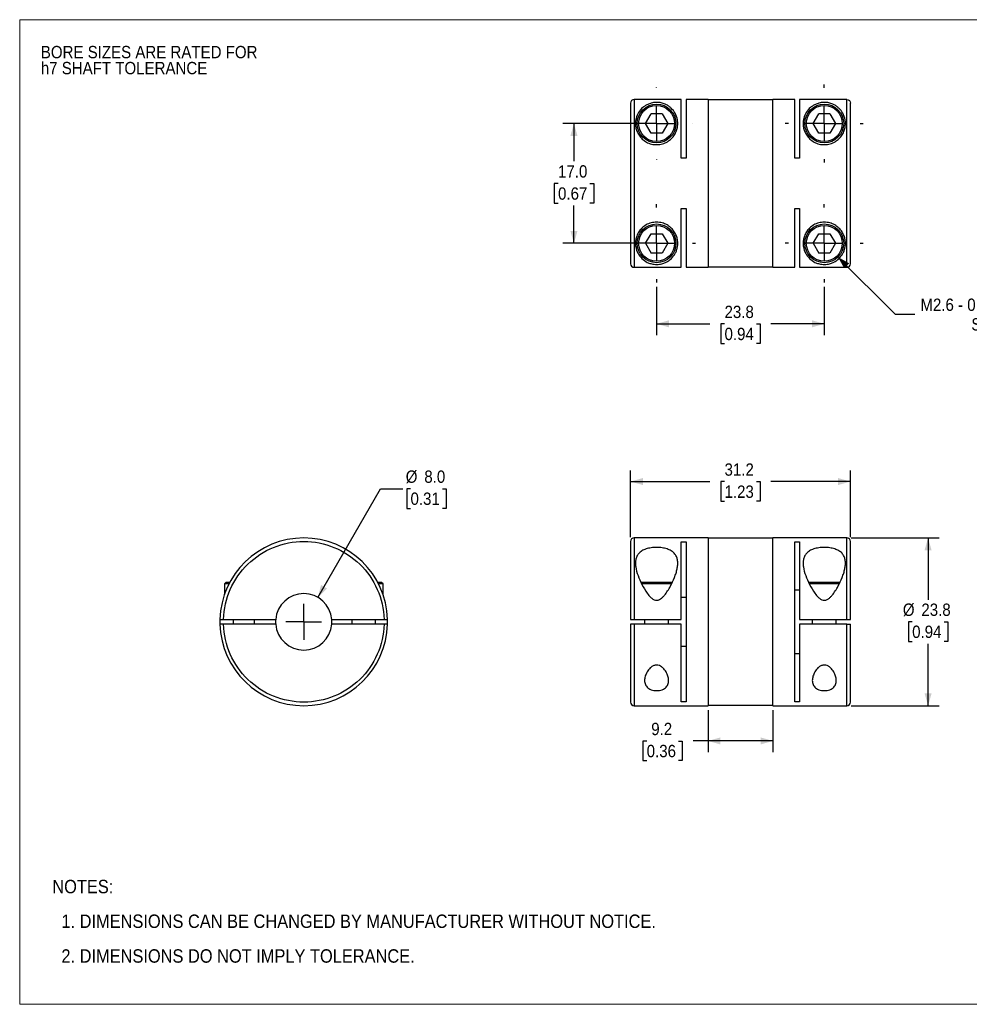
# Model space of a CAD drawing. Header units: millimetres. Extents: x 0 to 216, y 0 to 140.
# Tile 1 of 2: x 0 to 135, y 0 to 140. Entities that reach past the tile are written whole.
import ezdxf

# ---------------------------------------------------------------- set-up
doc = ezdxf.new("R2010")
doc.units = ezdxf.units.MM
doc.header["$LTSCALE"] = 0.5
doc.linetypes.add('SLD-Solid', pattern=[0])
doc.layers.add('SLD-0', color=7, linetype='SLD-Solid', lineweight=25)
doc.layers.add('TEXT', color=140, linetype='SLD-Solid', lineweight=25)
doc.styles.add('SLDTEXTSTYLE0', font='GOTHIC.TTF', dxfattribs={"width": 0.913})
doc.dimstyles.new('SLDDIMSTYLE0', dxfattribs={"dimtxt": 1.75, "dimasz": 1.75, "dimexe": 0, "dimexo": 0.0625, "dimgap": 0.4375, "dimtad": 0, "dimtih": 1, "dimtoh": 1, "dimdec": 1, "dimrnd": 1e-09, "dimzin": 4, "dimdsep": 46, "dimtxsty": 'SLDTEXTSTYLE0', "dimsah": 1, "dimcen": 0, "dimadec": 0, "dimazin": 1, "dimtfac": 1, "dimtdec": 1, "dimtofl": 0, "dimtmove": 0, "dimatfit": 3, "dimfxl": 0, "dimfrac": 2, "dimtolj": 1, "dimtzin": 12, "dimarcsym": 0})
doc.dimstyles.new('SLDDIMSTYLE1', dxfattribs={"dimtxt": 1.75, "dimasz": 1.75, "dimexe": 0, "dimexo": 0.0625, "dimgap": 0.4375, "dimtad": 0, "dimtih": 1, "dimtoh": 1, "dimdec": 1, "dimrnd": 1e-09, "dimzin": 12, "dimdsep": 46, "dimtxsty": 'SLDTEXTSTYLE0', "dimsah": 1, "dimcen": 0.09, "dimadec": 0, "dimazin": 3, "dimtfac": 1, "dimtdec": 1, "dimtofl": 0, "dimtmove": 0, "dimatfit": 3, "dimfxl": 0, "dimfrac": 2, "dimtolj": 1, "dimtzin": 12, "dimarcsym": 0})
doc.dimstyles.new('SLDDIMSTYLE2', dxfattribs={"dimtxt": 1.75, "dimasz": 1.75, "dimexe": 0, "dimexo": 0.0625, "dimgap": 0.4375, "dimtad": 0, "dimtih": 1, "dimtoh": 1, "dimdec": 1, "dimrnd": 1e-09, "dimzin": 4, "dimdsep": 46, "dimtxsty": 'SLDTEXTSTYLE0', "dimsah": 1, "dimcen": 0.09, "dimadec": 0, "dimazin": 1, "dimtfac": 1, "dimtdec": 1, "dimtofl": 0, "dimtmove": 0, "dimatfit": 3, "dimfxl": 0, "dimfrac": 2, "dimtolj": 1, "dimtzin": 12, "dimarcsym": 0})
doc.dimstyles.new('SLDDIMSTYLE3', dxfattribs={"dimtxt": 1.75, "dimasz": 1.75, "dimexe": 0, "dimexo": 0.0625, "dimgap": 0.4375, "dimtad": 0, "dimtih": 1, "dimtoh": 1, "dimdec": 1, "dimrnd": 1e-09, "dimzin": 12, "dimdsep": 46, "dimtxsty": 'SLDTEXTSTYLE0', "dimsah": 1, "dimcen": 0, "dimadec": 0, "dimazin": 3, "dimtfac": 1, "dimtdec": 1, "dimtofl": 0, "dimtmove": 0, "dimatfit": 3, "dimfxl": 0, "dimfrac": 2, "dimtolj": 1, "dimtzin": 12, "dimarcsym": 0})

# ---------------------------------------------------------------- blocks, each defined once
blk = doc.blocks.new('Block2')
at = {"color": 7, "linetype": 'SLD-Solid', "lineweight": 18}
for p, q in [((0, 139.7), (215.9, 139.7)), ((0, 139.7), (0, 0)), ((215.9, 139.7), (215.9, 0)), ((0, 0), (215.9, 0))]:
    blk.add_line(p, q, dxfattribs=at)
blk = doc.blocks.new('SW_NOTE_0_2')
at = {"layer": 'SLD-0', "color": 0, "char_height": 1.75, "attachment_point": 1, "style": 'SLDTEXTSTYLE0'}
for s, insert in [('BORE SIZES ARE RATED FOR ', (0, 2.24)), ('h7 SHAFT TOLERANCE', (0, -0.03))]:
    blk.add_mtext(s, dxfattribs=dict(at, insert=insert))
blk = doc.blocks.new('SW_NOTE_0_3')
at = {"layer": 'TEXT', "color": 0, "char_height": 1.905, "attachment_point": 1, "style": 'SLDTEXTSTYLE0'}
for s, insert in [('NOTES:', (0, 2.43)), ('  1. DIMENSIONS CAN BE CHANGED BY MANUFACTURER WITHOUT NOTICE.', (0, -2.49)), ('  2. DIMENSIONS DO NOT IMPLY TOLERANCE.', (0, -7.42))]:
    blk.add_mtext(s, dxfattribs=dict(at, insert=insert))
blk = doc.blocks.new('_D')
at = {"layer": 'SLD-0'}
for p, q in [((42.32, 57.73), (51.23, 73.15)), ((51.23, 73.15), (54.4, 73.15)), ((55.47, 73.15), (54.93, 73.15)), ((54.93, 73.15), (54.93, 70.37)), ((59.99, 73.15), (60.53, 73.15)), ((60.53, 73.15), (60.53, 70.37)), ((54.93, 70.37), (55.47, 70.37)), ((60.53, 70.37), (59.99, 70.37))]:
    blk.add_line(p, q, dxfattribs=at)
blk.add_solid([(42.32, 57.73), (43.63, 59), (42.77, 59.5)], dxfattribs=at)
at = {"layer": 'SLD-0', "char_height": 1.75, "attachment_point": 1, "style": 'SLDTEXTSTYLE0'}
for s, insert in [('%%c', (54.79, 75.74)), ('8.0', (57.43, 75.74)), ('0.31', (55.47, 72.61))]:
    blk.add_mtext(s, dxfattribs=dict(at, insert=insert))
blk = doc.blocks.new('SW_CENTERMARKSYMBOL_0')
at = {"layer": 'SLD-0', "color": 0}
for q in [(0, 2.54), (-2.54, 0), (0, -2.54), (2.54, 0)]:
    blk.add_line((0, 0), q, dxfattribs=at)
blk = doc.blocks.new('_D_1')
at = {"layer": 'SLD-0'}
for p, q in [((86.7, 66.3), (86.7, 75.76)), ((117.9, 66.3), (117.9, 75.76)), ((86.7, 74.17), (97.97, 74.17)), ((100.04, 74.16), (99.5, 74.16)), ((99.5, 74.16), (99.5, 71.38)), ((104.56, 74.16), (105.1, 74.16)), ((105.1, 74.16), (105.1, 71.38)), ((117.9, 74.17), (106.63, 74.17)), ((99.5, 71.38), (100.04, 71.38)), ((105.1, 71.38), (104.56, 71.38))]:
    blk.add_line(p, q, dxfattribs=at)
for points in [[(86.7, 74.17), (88.45, 73.67), (88.45, 74.67)], [(117.9, 74.17), (116.15, 74.67), (116.15, 73.67)]]:
    blk.add_solid(points, dxfattribs=at)
at = {"layer": 'SLD-0', "char_height": 1.75, "attachment_point": 1, "style": 'SLDTEXTSTYLE0'}
for s, insert in [('31.2', (100.04, 76.75)), ('1.23', (100.04, 73.61))]:
    blk.add_mtext(s, dxfattribs=dict(at, insert=insert))
blk = doc.blocks.new('_D_2')
at = {"layer": 'SLD-0'}
for p, q in [((118.03, 66.17), (130.52, 66.17)), ((128.93, 66.17), (128.93, 57.4)), ((126.67, 54.27), (126.13, 54.27)), ((126.13, 54.27), (126.13, 51.49)), ((131.19, 54.27), (131.72, 54.27)), ((131.72, 54.27), (131.72, 51.49)), ((126.13, 51.49), (126.67, 51.49)), ((128.93, 42.37), (128.93, 51.13)), ((131.72, 51.49), (131.19, 51.49)), ((118.03, 42.37), (130.52, 42.37))]:
    blk.add_line(p, q, dxfattribs=at)
for points in [[(128.93, 66.17), (128.43, 64.42), (129.43, 64.42)], [(128.93, 42.37), (129.43, 44.12), (128.43, 44.12)]]:
    blk.add_solid(points, dxfattribs=at)
at = {"layer": 'SLD-0', "char_height": 1.75, "attachment_point": 1, "style": 'SLDTEXTSTYLE0'}
for s, insert in [('%%c', (125.35, 56.86)), ('23.8', (127.98, 56.86)), ('0.94', (126.67, 53.73))]:
    blk.add_mtext(s, dxfattribs=dict(at, insert=insert))
blk = doc.blocks.new('_D_3')
at = {"layer": 'SLD-0'}
for p, q in [((97.7, 41.73), (97.7, 35.78)), ((106.9, 41.73), (106.9, 35.78)), ((88.99, 37.35), (88.46, 37.35)), ((88.46, 37.35), (88.46, 34.58)), ((93.51, 37.35), (94.05, 37.35)), ((94.05, 37.35), (94.05, 34.58)), ((97.7, 37.37), (95.58, 37.37)), ((106.9, 37.37), (97.7, 37.37)), ((88.46, 34.58), (88.99, 34.58)), ((94.05, 34.58), (93.51, 34.58))]:
    blk.add_line(p, q, dxfattribs=at)
for points in [[(97.7, 37.37), (99.45, 36.87), (99.45, 37.87)], [(106.9, 37.37), (105.15, 37.87), (105.15, 36.87)]]:
    blk.add_solid(points, dxfattribs=at)
at = {"layer": 'SLD-0', "char_height": 1.75, "attachment_point": 1, "style": 'SLDTEXTSTYLE0'}
for s, insert in [('9.2', (89.64, 39.94)), ('0.36', (88.99, 36.81))]:
    blk.add_mtext(s, dxfattribs=dict(at, insert=insert))
blk = doc.blocks.new('_D_5')
at = {"layer": 'SLD-0'}
for p, q in [((90.4, 101.79), (90.4, 94.96)), ((114.2, 101.79), (114.2, 94.96)), ((90.4, 96.55), (97.97, 96.55)), ((100.04, 96.53), (99.5, 96.53)), ((99.5, 96.53), (99.5, 93.75)), ((104.56, 96.53), (105.1, 96.53)), ((105.1, 96.53), (105.1, 93.75)), ((114.2, 96.55), (106.63, 96.55)), ((99.5, 93.75), (100.04, 93.75)), ((105.1, 93.75), (104.56, 93.75))]:
    blk.add_line(p, q, dxfattribs=at)
for points in [[(90.4, 96.55), (92.15, 96.05), (92.15, 97.05)], [(114.2, 96.55), (112.45, 97.05), (112.45, 96.05)]]:
    blk.add_solid(points, dxfattribs=at)
at = {"layer": 'SLD-0', "char_height": 1.75, "attachment_point": 1, "style": 'SLDTEXTSTYLE0'}
for s, insert in [('23.8', (100.04, 99.12)), ('0.94', (100.04, 95.99))]:
    blk.add_mtext(s, dxfattribs=dict(at, insert=insert))
blk = doc.blocks.new('_D_6')
at = {"layer": 'SLD-0'}
for p, q in [((89.76, 124.97), (77.08, 124.97)), ((78.67, 124.97), (78.67, 119.62)), ((76.41, 116.46), (75.88, 116.46)), ((75.88, 116.46), (75.88, 113.68)), ((80.93, 116.46), (81.47, 116.46)), ((81.47, 116.46), (81.47, 113.68)), ((75.88, 113.68), (76.41, 113.68)), ((78.67, 107.97), (78.67, 113.32)), ((81.47, 113.68), (80.93, 113.68)), ((89.76, 107.97), (77.08, 107.97))]:
    blk.add_line(p, q, dxfattribs=at)
for points in [[(78.67, 124.97), (78.17, 123.22), (79.17, 123.22)], [(78.67, 107.97), (79.17, 109.72), (78.17, 109.72)]]:
    blk.add_solid(points, dxfattribs=at)
at = {"layer": 'SLD-0', "char_height": 1.75, "attachment_point": 1, "style": 'SLDTEXTSTYLE0'}
for s, insert in [('17.0', (76.41, 119.05)), ('0.67', (76.41, 115.91))]:
    blk.add_mtext(s, dxfattribs=dict(at, insert=insert))
blk = doc.blocks.new('_D_7')
at = {"layer": 'SLD-0'}
for p, q in [((116.14, 106.02), (124.27, 97.9)), ((124.27, 97.9), (127.05, 97.9))]:
    blk.add_line(p, q, dxfattribs=at)
blk.add_solid([(116.14, 106.02), (117.03, 104.43), (117.74, 105.14)], dxfattribs=at)
at = {"layer": 'SLD-0', "char_height": 1.75, "attachment_point": 1, "style": 'SLDTEXTSTYLE0'}
for s, insert in [('M2.6 - 0.45 X 8MM', (127.84, 100.13)), ('SHCS', (135.07, 97.35))]:
    blk.add_mtext(s, dxfattribs=dict(at, insert=insert))
blk = doc.blocks.new('SW_CENTERMARKSYMBOL_2')
at = {"layer": 'SLD-0', "color": 0}
for p, q in [((0, 5.08), (0, 5.09)), ((0, 0), (0, 2.54)), ((-5.08, 0), (-5.09, 0)), ((0, 0), (-2.54, 0)), ((0, 0), (0, -2.54)), ((0, 0), (2.54, 0)), ((5.08, 0), (5.09, 0)), ((0, -5.08), (0, -5.09))]:
    blk.add_line(p, q, dxfattribs=at)
blk = doc.blocks.new('SW_CENTERMARKSYMBOL_3')
at = {"layer": 'SLD-0', "color": 0}
for p, q in [((0, 5.08), (0, 5.54)), ((0, 0), (0, 2.54)), ((-5.08, 0), (-5.54, 0)), ((0, 0), (-2.54, 0)), ((0, 0), (0, -2.54)), ((0, 0), (2.54, 0)), ((5.08, 0), (5.54, 0)), ((0, -5.08), (0, -5.54))]:
    blk.add_line(p, q, dxfattribs=at)
blk = doc.blocks.new('SW_CENTERMARKSYMBOL_4')
at = {"layer": 'SLD-0', "color": 0}
for p, q in [((0, 5.08), (0, 5.54)), ((0, 0), (0, 2.54)), ((-5.08, 0), (-5.54, 0)), ((0, 0), (-2.54, 0)), ((0, 0), (0, -2.54)), ((0, 0), (2.54, 0)), ((5.08, 0), (5.54, 0)), ((0, -5.08), (0, -5.54))]:
    blk.add_line(p, q, dxfattribs=at)
blk = doc.blocks.new('SW_CENTERMARKSYMBOL_5')
at = {"layer": 'SLD-0', "color": 0}
for p, q in [((0, 5.08), (0, 5.54)), ((0, 0), (0, 2.54)), ((-5.08, 0), (-5.54, 0)), ((0, 0), (-2.54, 0)), ((0, 0), (0, -2.54)), ((0, 0), (2.54, 0)), ((5.08, 0), (5.54, 0)), ((0, -5.08), (0, -5.54))]:
    blk.add_line(p, q, dxfattribs=at)

msp = doc.modelspace()

# ---------------------------------------------------------------- linework, layer by layer
for p, q in [((87.2, 128.36), (87.2, 104.57)), ((93.9, 128.36), (87.2, 128.36)), ((93.9, 120.03), (93.9, 128.36)), ((97.7, 128.37), (94.6, 128.37)), ((94.6, 128.37), (94.6, 120.03)), ((97.7, 128.37), (97.7, 104.57)), ((106.9, 128.32), (97.7, 128.32)), ((110, 128.37), (106.9, 128.37)), ((106.9, 104.57), (106.9, 128.37)), ((110, 120.03), (110, 128.37)), ((117.4, 128.36), (110.7, 128.36)), ((110.7, 128.36), (110.7, 120.03)), ((117.4, 104.57), (117.4, 128.36)), ((88.81, 124.97), (89.61, 126.34)), ((91.19, 126.34), (89.61, 126.34)), ((91.19, 126.34), (91.99, 124.97)), ((112.61, 124.97), (113.41, 126.34)), ((114.99, 126.34), (113.41, 126.34)), ((114.99, 126.34), (115.79, 124.97)), ((89.61, 123.59), (88.81, 124.97)), ((91.99, 124.97), (91.19, 123.59)), ((113.41, 123.59), (112.61, 124.97)), ((115.79, 124.97), (114.99, 123.59)), ((91.19, 123.59), (89.61, 123.59)), ((114.99, 123.59), (113.41, 123.59)), ((94.6, 120.03), (93.9, 120.03)), ((110.7, 120.03), (110, 120.03)), ((93.9, 112.91), (94.6, 112.91)), ((93.9, 104.57), (93.9, 112.91)), ((94.6, 112.91), (94.6, 104.57)), ((110, 112.91), (110.7, 112.91)), ((110, 104.57), (110, 112.91)), ((110.7, 112.91), (110.7, 104.57)), ((88.81, 107.97), (89.61, 109.34)), ((89.61, 109.34), (91.19, 109.34)), ((91.19, 109.34), (91.99, 107.97)), ((112.61, 107.97), (113.41, 109.34)), ((113.41, 109.34), (114.99, 109.34)), ((114.99, 109.34), (115.79, 107.97)), ((88.81, 107.97), (89.61, 106.59)), ((91.99, 107.97), (91.19, 106.59)), ((112.61, 107.97), (113.41, 106.59)), ((115.79, 107.97), (114.99, 106.59)), ((91.19, 106.59), (89.61, 106.59)), ((114.99, 106.59), (113.41, 106.59)), ((87.2, 104.57), (93.9, 104.57)), ((94.6, 104.57), (97.7, 104.57)), ((97.7, 104.62), (106.9, 104.62)), ((106.9, 104.57), (110, 104.57)), ((110.7, 104.57), (117.4, 104.57)), ((97.7, 66.17), (87.2, 66.17)), ((87.2, 66.17), (87.2, 54.62)), ((97.7, 66.17), (97.7, 42.37)), ((106.9, 66.12), (97.7, 66.12)), ((117.4, 66.17), (106.9, 66.17)), ((106.9, 42.37), (106.9, 66.17)), ((117.4, 54.62), (117.4, 66.17)), ((93.9, 65.62), (94.6, 65.62)), ((93.9, 54.62), (93.9, 65.62)), ((94.6, 65.62), (94.6, 42.91)), ((110, 65.62), (110.7, 65.62)), ((110, 42.91), (110, 65.62)), ((110.7, 65.62), (110.7, 54.62)), ((29.27, 59.87), (29.07, 59.67)), ((29.07, 59.67), (29.07, 58.15)), ((29.72, 59.67), (29.07, 59.67)), ((29.82, 59.87), (29.27, 59.87)), ((51.37, 59.87), (50.82, 59.87)), ((51.57, 59.67), (50.93, 59.67)), ((51.57, 59.67), (51.37, 59.87)), ((51.57, 58.15), (51.57, 59.67)), ((92.64, 59.87), (88.16, 59.87)), ((92.55, 59.67), (88.26, 59.67)), ((110, 58.82), (110.7, 58.82)), ((116.44, 59.87), (111.96, 59.87)), ((116.35, 59.67), (112.06, 59.67)), ((93.9, 57.75), (94.6, 57.75)), ((28.93, 54.62), (36.34, 54.62)), ((30.32, 54.62), (30.32, 53.92)), ((33.32, 53.92), (33.32, 54.62)), ((44.31, 54.62), (51.72, 54.62)), ((47.12, 54.62), (47.12, 53.92)), ((50.52, 53.92), (50.52, 54.62)), ((87.2, 54.62), (93.9, 54.62)), ((88.7, 54.62), (88.7, 53.92)), ((92.1, 53.92), (92.1, 54.62)), ((110.7, 54.62), (117.4, 54.62)), ((112.5, 54.62), (112.5, 53.92)), ((115.9, 53.92), (115.9, 54.62)), ((36.34, 53.92), (28.93, 53.92)), ((51.72, 53.92), (44.31, 53.92)), ((93.9, 53.92), (87.2, 53.92)), ((87.2, 53.92), (87.2, 42.37)), ((93.9, 42.91), (93.9, 53.92)), ((110.7, 53.92), (110.7, 42.91)), ((117.4, 53.92), (110.7, 53.92)), ((117.4, 42.37), (117.4, 53.92)), ((94.6, 50.78), (93.9, 50.78)), ((110.7, 49.72), (110, 49.72)), ((87.2, 42.37), (97.7, 42.37)), ((94.6, 42.91), (93.9, 42.91)), ((97.7, 42.42), (106.9, 42.42)), ((106.9, 42.37), (117.4, 42.37)), ((110.7, 42.91), (110, 42.91))]:
    msp.add_line(p, q)
for centre, radius in [((90.4, 124.97), 2.75), ((90.4, 124.97), 2.55), ((114.2, 124.97), 2.75), ((114.2, 124.97), 2.55), ((90.4, 107.97), 2.75), ((90.4, 107.97), 2.55), ((114.2, 107.97), 2.75), ((114.2, 107.97), 2.55)]:
    msp.add_circle(centre, radius)
for centre, radius, start, end in [((40.32, 54.27), 11.9, 1.6854, 178.3146), ((87.2, 65.67), 0.5, 90, 180), ((117.4, 65.67), 0.5, 0, 90), ((40.32, 54.27), 4, 5.0198, 174.9802), ((40.32, 54.27), 11.9, 178.3146, 181.6854), ((40.32, 54.27), 4, 174.9802, 185.0198), ((40.32, 54.27), 4, 354.9802, 5.0198), ((40.32, 54.27), 11.9, 358.3146, 1.6854), ((40.32, 54.27), 11.9, 181.6854, 358.3146), ((40.32, 54.27), 4, 185.0198, 354.9802), ((87.2, 42.87), 0.5, 180, 270), ((117.4, 42.87), 0.5, 270, 0)]:
    msp.add_arc(centre, radius, start, end)
for points, knots in [([(87.2, 128.36), (87.07, 128.36), (86.94, 128.31), (86.75, 128.12), (86.7, 128), (86.7, 127.86)], [0, 0, 0, 0, 0.5, 0.5, 1, 1, 1, 1]), ([(86.7, 127.86), (86.7, 127.77), (86.7, 126.53), (86.7, 122.28), (86.7, 119.43), (86.7, 113.51), (86.7, 110.66), (86.7, 106.41), (86.7, 105.16), (86.7, 105.07)], [0, 0, 0, 0, 0.25, 0.25, 0.5, 0.5, 0.75, 0.75, 1, 1, 1, 1]), ([(87.85, 126.55), (88.02, 126.82), (88.21, 127.04), (88.56, 127.34), (88.68, 127.43), (88.95, 127.6), (89.09, 127.67), (89.33, 127.77), (89.42, 127.8), (89.6, 127.86), (89.69, 127.89), (89.9, 127.93), (90.02, 127.95), (90.27, 127.97), (90.41, 127.97), (90.66, 127.96), (90.79, 127.95), (91.01, 127.91), (91.11, 127.88), (91.39, 127.81), (91.56, 127.74), (91.86, 127.6), (91.99, 127.51), (92.25, 127.34), (92.36, 127.24), (92.69, 126.93), (92.88, 126.69), (93.18, 126.14), (93.29, 125.83), (93.38, 125.33), (93.4, 125.15), (93.4, 124.78), (93.38, 124.6), (93.31, 124.21), (93.25, 124.01), (93.09, 123.62), (92.98, 123.43), (92.72, 123.05), (92.56, 122.88), (92.2, 122.56), (91.99, 122.41), (91.54, 122.18), (91.29, 122.09), (90.78, 121.98), (90.52, 121.96), (90.13, 121.98), (90, 121.99), (89.74, 122.04), (89.61, 122.07), (89.24, 122.19), (89.01, 122.3), (88.59, 122.57), (88.4, 122.72), (88.07, 123.07), (87.93, 123.25), (87.7, 123.63), (87.62, 123.83), (87.49, 124.22), (87.44, 124.42), (87.4, 124.8), (87.39, 124.98), (87.42, 125.34), (87.44, 125.51), (87.56, 126), (87.69, 126.29), (87.85, 126.55)], [0, 0, 0, 0, 0.0625, 0.0625, 0.09375, 0.09375, 0.125, 0.125, 0.140625, 0.140625, 0.15625, 0.15625, 0.171875, 0.171875, 0.1875, 0.1875, 0.203125, 0.203125, 0.21875, 0.21875, 0.25, 0.25, 0.28125, 0.28125, 0.3125, 0.3125, 0.375, 0.375, 0.4375, 0.4375, 0.46875, 0.46875, 0.5, 0.5, 0.53125, 0.53125, 0.5625, 0.5625, 0.59375, 0.59375, 0.625, 0.625, 0.65625, 0.65625, 0.6875, 0.6875, 0.703125, 0.703125, 0.71875, 0.71875, 0.75, 0.75, 0.78125, 0.78125, 0.8125, 0.8125, 0.84375, 0.84375, 0.875, 0.875, 0.90625, 0.90625, 0.9375, 0.9375, 1, 1, 1, 1]), ([(111.65, 126.55), (111.82, 126.82), (112.01, 127.04), (112.36, 127.34), (112.48, 127.43), (112.75, 127.6), (112.89, 127.67), (113.13, 127.77), (113.22, 127.8), (113.4, 127.86), (113.49, 127.89), (113.7, 127.93), (113.82, 127.95), (114.07, 127.97), (114.21, 127.97), (114.46, 127.96), (114.59, 127.95), (114.81, 127.91), (114.91, 127.88), (115.19, 127.81), (115.36, 127.74), (115.66, 127.6), (115.79, 127.51), (116.05, 127.34), (116.16, 127.24), (116.49, 126.93), (116.68, 126.69), (116.98, 126.14), (117.09, 125.83), (117.18, 125.33), (117.2, 125.15), (117.2, 124.78), (117.18, 124.6), (117.11, 124.21), (117.05, 124.01), (116.89, 123.62), (116.78, 123.43), (116.52, 123.05), (116.36, 122.88), (116, 122.56), (115.79, 122.41), (115.34, 122.18), (115.09, 122.09), (114.58, 121.98), (114.32, 121.96), (113.93, 121.98), (113.8, 121.99), (113.54, 122.04), (113.41, 122.07), (113.04, 122.19), (112.81, 122.3), (112.39, 122.57), (112.2, 122.72), (111.87, 123.07), (111.73, 123.25), (111.5, 123.63), (111.42, 123.83), (111.29, 124.22), (111.24, 124.42), (111.2, 124.8), (111.19, 124.98), (111.22, 125.34), (111.24, 125.51), (111.36, 126), (111.49, 126.29), (111.65, 126.55)], [0, 0, 0, 0, 0.0625, 0.0625, 0.09375, 0.09375, 0.125, 0.125, 0.140625, 0.140625, 0.15625, 0.15625, 0.171875, 0.171875, 0.1875, 0.1875, 0.203125, 0.203125, 0.21875, 0.21875, 0.25, 0.25, 0.28125, 0.28125, 0.3125, 0.3125, 0.375, 0.375, 0.4375, 0.4375, 0.46875, 0.46875, 0.5, 0.5, 0.53125, 0.53125, 0.5625, 0.5625, 0.59375, 0.59375, 0.625, 0.625, 0.65625, 0.65625, 0.6875, 0.6875, 0.703125, 0.703125, 0.71875, 0.71875, 0.75, 0.75, 0.78125, 0.78125, 0.8125, 0.8125, 0.84375, 0.84375, 0.875, 0.875, 0.90625, 0.90625, 0.9375, 0.9375, 1, 1, 1, 1]), ([(117.4, 128.36), (117.53, 128.36), (117.66, 128.31), (117.85, 128.12), (117.9, 128), (117.9, 127.86)], [0, 0, 0, 0, 0.5, 0.5, 1, 1, 1, 1]), ([(117.9, 105.07), (117.9, 105.16), (117.9, 106.41), (117.9, 110.66), (117.9, 113.51), (117.9, 119.43), (117.9, 122.28), (117.9, 126.53), (117.9, 127.77), (117.9, 127.86)], [0, 0, 0, 0, 0.25, 0.25, 0.5, 0.5, 0.75, 0.75, 1, 1, 1, 1]), ([(90.59, 110.96), (90.86, 110.95), (91.12, 110.89), (91.6, 110.73), (91.83, 110.62), (92.25, 110.34), (92.43, 110.19), (92.76, 109.84), (92.89, 109.65), (93.11, 109.27), (93.2, 109.07), (93.32, 108.68), (93.36, 108.49), (93.4, 108.11), (93.4, 107.93), (93.38, 107.57), (93.35, 107.4), (93.27, 107.08), (93.22, 106.92), (93.09, 106.63), (93.02, 106.49), (92.77, 106.1), (92.57, 105.88), (92.23, 105.58), (92.1, 105.49), (91.83, 105.33), (91.69, 105.25), (91.45, 105.16), (91.36, 105.13), (91.18, 105.07), (91.08, 105.05), (90.87, 105), (90.75, 104.99), (90.5, 104.97), (90.36, 104.97), (90.1, 104.98), (89.98, 105), (89.76, 105.03), (89.66, 105.06), (89.38, 105.14), (89.22, 105.2), (88.78, 105.42), (88.53, 105.61), (88.09, 106.03), (87.91, 106.27), (87.61, 106.82), (87.5, 107.13), (87.41, 107.64), (87.4, 107.81), (87.4, 108.18), (87.42, 108.37), (87.5, 108.76), (87.56, 108.96), (87.73, 109.35), (87.84, 109.54), (88.1, 109.91), (88.27, 110.09), (88.54, 110.33), (88.64, 110.4), (88.85, 110.54), (88.96, 110.61), (89.19, 110.72), (89.31, 110.77), (89.55, 110.85), (89.68, 110.88), (90.07, 110.96), (90.33, 110.98), (90.59, 110.96)], [0, 0, 0, 0, 0.03125, 0.03125, 0.0625, 0.0625, 0.09375, 0.09375, 0.125, 0.125, 0.15625, 0.15625, 0.1875, 0.1875, 0.21875, 0.21875, 0.25, 0.25, 0.28125, 0.28125, 0.3125, 0.3125, 0.375, 0.375, 0.40625, 0.40625, 0.4375, 0.4375, 0.453125, 0.453125, 0.46875, 0.46875, 0.484375, 0.484375, 0.5, 0.5, 0.515625, 0.515625, 0.53125, 0.53125, 0.5625, 0.5625, 0.625, 0.625, 0.6875, 0.6875, 0.75, 0.75, 0.78125, 0.78125, 0.8125, 0.8125, 0.84375, 0.84375, 0.875, 0.875, 0.90625, 0.90625, 0.921875, 0.921875, 0.9375, 0.9375, 0.953125, 0.953125, 0.96875, 0.96875, 1, 1, 1, 1]), ([(114.39, 110.96), (114.66, 110.95), (114.92, 110.89), (115.4, 110.73), (115.63, 110.62), (116.05, 110.34), (116.23, 110.19), (116.56, 109.84), (116.69, 109.65), (116.91, 109.27), (117, 109.07), (117.12, 108.68), (117.16, 108.49), (117.2, 108.11), (117.2, 107.93), (117.18, 107.57), (117.15, 107.4), (117.07, 107.08), (117.02, 106.92), (116.89, 106.63), (116.82, 106.49), (116.57, 106.1), (116.37, 105.88), (116.03, 105.58), (115.9, 105.49), (115.63, 105.33), (115.49, 105.25), (115.25, 105.16), (115.16, 105.13), (114.98, 105.07), (114.88, 105.05), (114.67, 105), (114.55, 104.99), (114.3, 104.97), (114.16, 104.97), (113.9, 104.98), (113.78, 105), (113.56, 105.03), (113.46, 105.06), (113.18, 105.14), (113.02, 105.2), (112.58, 105.42), (112.33, 105.61), (111.89, 106.03), (111.71, 106.27), (111.41, 106.82), (111.3, 107.13), (111.21, 107.64), (111.2, 107.81), (111.2, 108.18), (111.22, 108.37), (111.3, 108.76), (111.36, 108.96), (111.53, 109.35), (111.64, 109.54), (111.9, 109.91), (112.07, 110.09), (112.34, 110.33), (112.44, 110.4), (112.65, 110.54), (112.76, 110.61), (112.99, 110.72), (113.11, 110.77), (113.35, 110.85), (113.48, 110.88), (113.87, 110.96), (114.13, 110.98), (114.39, 110.96)], [0, 0, 0, 0, 0.03125, 0.03125, 0.0625, 0.0625, 0.09375, 0.09375, 0.125, 0.125, 0.15625, 0.15625, 0.1875, 0.1875, 0.21875, 0.21875, 0.25, 0.25, 0.28125, 0.28125, 0.3125, 0.3125, 0.375, 0.375, 0.40625, 0.40625, 0.4375, 0.4375, 0.453125, 0.453125, 0.46875, 0.46875, 0.484375, 0.484375, 0.5, 0.5, 0.515625, 0.515625, 0.53125, 0.53125, 0.5625, 0.5625, 0.625, 0.625, 0.6875, 0.6875, 0.75, 0.75, 0.78125, 0.78125, 0.8125, 0.8125, 0.84375, 0.84375, 0.875, 0.875, 0.90625, 0.90625, 0.921875, 0.921875, 0.9375, 0.9375, 0.953125, 0.953125, 0.96875, 0.96875, 1, 1, 1, 1]), ([(86.7, 105.07), (86.7, 104.94), (86.75, 104.81), (86.94, 104.63), (87.07, 104.57), (87.2, 104.57)], [0, 0, 0, 0, 0.5, 0.5, 1, 1, 1, 1]), ([(117.4, 104.57), (117.53, 104.57), (117.66, 104.63), (117.85, 104.81), (117.9, 104.94), (117.9, 105.07)], [0, 0, 0, 0, 0.5, 0.5, 1, 1, 1, 1]), ([(28.93, 54.62), (29.02, 57.58), (30.26, 60.39), (34.51, 64.51), (37.36, 65.67), (43.29, 65.67), (46.13, 64.51), (50.39, 60.39), (51.63, 57.58), (51.72, 54.62)], [0, 0, 0, 0, 0.25, 0.25, 0.5, 0.5, 0.75, 0.75, 1, 1, 1, 1]), ([(86.7, 65.67), (86.7, 65.67), (86.7, 64.51), (86.7, 60.39), (86.7, 57.58), (86.7, 54.62)], [0, 0, 0, 0, 0.5, 0.5, 1, 1, 1, 1]), ([(117.9, 54.62), (117.9, 57.58), (117.9, 60.39), (117.9, 64.51), (117.9, 65.67), (117.9, 65.67)], [0, 0, 0, 0, 0.5, 0.5, 1, 1, 1, 1]), ([(90.59, 64.82), (90.86, 64.81), (91.12, 64.78), (91.6, 64.69), (91.83, 64.63), (92.25, 64.47), (92.43, 64.38), (92.76, 64.15), (92.89, 64.03), (93.11, 63.75), (93.2, 63.59), (93.32, 63.27), (93.36, 63.1), (93.4, 62.74), (93.4, 62.56), (93.38, 62.18), (93.35, 61.98), (93.27, 61.58), (93.22, 61.38), (93.09, 60.97), (93.02, 60.76), (92.77, 60.14), (92.57, 59.72), (92.23, 59.08), (92.1, 58.87), (91.83, 58.46), (91.69, 58.25), (91.45, 57.96), (91.36, 57.87), (91.18, 57.69), (91.08, 57.6), (90.87, 57.46), (90.75, 57.39), (90.5, 57.32), (90.36, 57.32), (90.1, 57.37), (89.98, 57.43), (89.76, 57.57), (89.66, 57.65), (89.38, 57.91), (89.22, 58.11), (88.78, 58.72), (88.53, 59.15), (88.09, 60), (87.91, 60.42), (87.61, 61.25), (87.5, 61.66), (87.41, 62.25), (87.4, 62.44), (87.4, 62.81), (87.42, 62.99), (87.5, 63.34), (87.56, 63.5), (87.73, 63.81), (87.84, 63.95), (88.1, 64.2), (88.27, 64.32), (88.54, 64.46), (88.64, 64.51), (88.85, 64.59), (88.96, 64.62), (89.19, 64.69), (89.31, 64.71), (89.55, 64.76), (89.68, 64.78), (90.07, 64.82), (90.33, 64.83), (90.59, 64.82)], [0, 0, 0, 0, 0.03125, 0.03125, 0.0625, 0.0625, 0.09375, 0.09375, 0.125, 0.125, 0.15625, 0.15625, 0.1875, 0.1875, 0.21875, 0.21875, 0.25, 0.25, 0.28125, 0.28125, 0.3125, 0.3125, 0.375, 0.375, 0.40625, 0.40625, 0.4375, 0.4375, 0.453125, 0.453125, 0.46875, 0.46875, 0.484375, 0.484375, 0.5, 0.5, 0.515625, 0.515625, 0.53125, 0.53125, 0.5625, 0.5625, 0.625, 0.625, 0.6875, 0.6875, 0.75, 0.75, 0.78125, 0.78125, 0.8125, 0.8125, 0.84375, 0.84375, 0.875, 0.875, 0.90625, 0.90625, 0.921875, 0.921875, 0.9375, 0.9375, 0.953125, 0.953125, 0.96875, 0.96875, 1, 1, 1, 1]), ([(114.39, 64.82), (114.66, 64.81), (114.92, 64.78), (115.4, 64.69), (115.63, 64.63), (116.05, 64.47), (116.23, 64.38), (116.56, 64.15), (116.69, 64.03), (116.91, 63.75), (117, 63.59), (117.12, 63.27), (117.16, 63.1), (117.2, 62.74), (117.2, 62.56), (117.18, 62.18), (117.15, 61.98), (117.07, 61.58), (117.02, 61.38), (116.89, 60.97), (116.82, 60.76), (116.57, 60.14), (116.37, 59.72), (116.03, 59.08), (115.9, 58.87), (115.63, 58.46), (115.49, 58.25), (115.25, 57.96), (115.16, 57.87), (114.98, 57.69), (114.88, 57.6), (114.67, 57.46), (114.55, 57.39), (114.3, 57.32), (114.16, 57.32), (113.9, 57.37), (113.78, 57.43), (113.56, 57.57), (113.46, 57.65), (113.18, 57.91), (113.02, 58.11), (112.58, 58.72), (112.33, 59.15), (111.89, 60), (111.71, 60.42), (111.41, 61.25), (111.3, 61.66), (111.21, 62.25), (111.2, 62.44), (111.2, 62.81), (111.22, 62.99), (111.3, 63.34), (111.36, 63.5), (111.53, 63.81), (111.64, 63.95), (111.9, 64.2), (112.07, 64.32), (112.34, 64.46), (112.44, 64.51), (112.65, 64.59), (112.76, 64.62), (112.99, 64.69), (113.11, 64.71), (113.35, 64.76), (113.48, 64.78), (113.87, 64.82), (114.13, 64.83), (114.39, 64.82)], [0, 0, 0, 0, 0.03125, 0.03125, 0.0625, 0.0625, 0.09375, 0.09375, 0.125, 0.125, 0.15625, 0.15625, 0.1875, 0.1875, 0.21875, 0.21875, 0.25, 0.25, 0.28125, 0.28125, 0.3125, 0.3125, 0.375, 0.375, 0.40625, 0.40625, 0.4375, 0.4375, 0.453125, 0.453125, 0.46875, 0.46875, 0.484375, 0.484375, 0.5, 0.5, 0.515625, 0.515625, 0.53125, 0.53125, 0.5625, 0.5625, 0.625, 0.625, 0.6875, 0.6875, 0.75, 0.75, 0.78125, 0.78125, 0.8125, 0.8125, 0.84375, 0.84375, 0.875, 0.875, 0.90625, 0.90625, 0.921875, 0.921875, 0.9375, 0.9375, 0.953125, 0.953125, 0.96875, 0.96875, 1, 1, 1, 1]), ([(28.43, 54.62), (28.43, 54.62), (28.48, 54.62), (28.67, 54.62), (28.8, 54.62), (28.93, 54.62)], [0, 0, 0, 0, 0.5, 0.5, 1, 1, 1, 1]), ([(51.72, 54.62), (51.85, 54.62), (51.98, 54.62), (52.16, 54.62), (52.22, 54.62), (52.22, 54.62)], [0, 0, 0, 0, 0.5, 0.5, 1, 1, 1, 1]), ([(86.7, 54.62), (86.7, 54.62), (86.75, 54.62), (86.94, 54.62), (87.07, 54.62), (87.2, 54.62)], [0, 0, 0, 0, 0.5, 0.5, 1, 1, 1, 1]), ([(117.4, 54.62), (117.53, 54.62), (117.66, 54.62), (117.85, 54.62), (117.9, 54.62), (117.9, 54.62)], [0, 0, 0, 0, 0.5, 0.5, 1, 1, 1, 1]), ([(28.93, 53.92), (28.8, 53.92), (28.67, 53.92), (28.48, 53.92), (28.43, 53.92), (28.43, 53.92)], [0, 0, 0, 0, 0.5, 0.5, 1, 1, 1, 1]), ([(51.72, 53.92), (51.63, 50.96), (50.39, 48.15), (46.13, 44.02), (43.29, 42.87), (37.36, 42.87), (34.51, 44.02), (30.26, 48.15), (29.02, 50.96), (28.93, 53.92)], [0, 0, 0, 0, 0.25, 0.25, 0.5, 0.5, 0.75, 0.75, 1, 1, 1, 1]), ([(52.22, 53.92), (52.22, 53.92), (52.16, 53.92), (51.98, 53.92), (51.85, 53.92), (51.72, 53.92)], [0, 0, 0, 0, 0.5, 0.5, 1, 1, 1, 1]), ([(86.7, 53.92), (86.7, 50.96), (86.7, 48.15), (86.7, 44.02), (86.7, 42.87), (86.7, 42.87)], [0, 0, 0, 0, 0.5, 0.5, 1, 1, 1, 1]), ([(87.2, 53.92), (87.07, 53.92), (86.94, 53.92), (86.75, 53.92), (86.7, 53.92), (86.7, 53.92)], [0, 0, 0, 0, 0.5, 0.5, 1, 1, 1, 1]), ([(117.4, 53.92), (117.53, 53.92), (117.66, 53.92), (117.85, 53.92), (117.9, 53.92), (117.9, 53.92)], [0, 0, 0, 0, 0.5, 0.5, 1, 1, 1, 1]), ([(117.9, 42.87), (117.9, 42.87), (117.9, 44.02), (117.9, 48.15), (117.9, 50.96), (117.9, 53.92)], [0, 0, 0, 0, 0.5, 0.5, 1, 1, 1, 1]), ([(90.2, 44.51), (89.92, 44.53), (89.66, 44.6), (89.34, 44.77), (89.25, 44.83), (89.08, 44.96), (89.01, 45.04), (88.89, 45.2), (88.84, 45.29), (88.77, 45.46), (88.74, 45.56), (88.69, 45.84), (88.69, 46.04), (88.75, 46.44), (88.82, 46.65), (88.95, 46.95), (89, 47.05), (89.11, 47.26), (89.18, 47.36), (89.33, 47.55), (89.41, 47.64), (89.59, 47.81), (89.69, 47.9), (89.92, 48.03), (90.05, 48.09), (90.25, 48.13), (90.32, 48.14), (90.46, 48.14), (90.53, 48.13), (90.73, 48.09), (90.86, 48.04), (91.09, 47.91), (91.19, 47.83), (91.47, 47.57), (91.62, 47.37), (91.85, 46.97), (91.94, 46.76), (92.07, 46.35), (92.1, 46.15), (92.1, 45.75), (92.07, 45.56), (91.96, 45.29), (91.91, 45.21), (91.8, 45.05), (91.73, 44.97), (91.48, 44.76), (91.26, 44.65), (90.89, 44.55), (90.75, 44.52), (90.48, 44.5), (90.34, 44.5), (90.2, 44.51)], [0, 0, 0, 0, 0.0625, 0.0625, 0.09375, 0.09375, 0.125, 0.125, 0.15625, 0.15625, 0.1875, 0.1875, 0.25, 0.25, 0.3125, 0.3125, 0.34375, 0.34375, 0.375, 0.375, 0.40625, 0.40625, 0.4375, 0.4375, 0.46875, 0.46875, 0.484375, 0.484375, 0.5, 0.5, 0.53125, 0.53125, 0.5625, 0.5625, 0.625, 0.625, 0.6875, 0.6875, 0.75, 0.75, 0.8125, 0.8125, 0.84375, 0.84375, 0.875, 0.875, 0.9375, 0.9375, 0.96875, 0.96875, 1, 1, 1, 1]), ([(114, 44.51), (113.72, 44.53), (113.46, 44.6), (113.14, 44.77), (113.05, 44.83), (112.88, 44.96), (112.81, 45.04), (112.69, 45.2), (112.64, 45.29), (112.57, 45.46), (112.54, 45.56), (112.49, 45.84), (112.49, 46.04), (112.55, 46.44), (112.62, 46.65), (112.75, 46.95), (112.8, 47.05), (112.91, 47.26), (112.98, 47.36), (113.13, 47.55), (113.21, 47.64), (113.39, 47.81), (113.49, 47.9), (113.72, 48.03), (113.85, 48.09), (114.05, 48.13), (114.12, 48.14), (114.26, 48.14), (114.33, 48.13), (114.53, 48.09), (114.66, 48.04), (114.89, 47.91), (114.99, 47.83), (115.27, 47.57), (115.42, 47.37), (115.65, 46.97), (115.74, 46.76), (115.87, 46.35), (115.9, 46.15), (115.9, 45.75), (115.87, 45.56), (115.76, 45.29), (115.71, 45.21), (115.6, 45.05), (115.53, 44.97), (115.28, 44.76), (115.06, 44.65), (114.69, 44.55), (114.55, 44.52), (114.28, 44.5), (114.14, 44.5), (114, 44.51)], [0, 0, 0, 0, 0.0625, 0.0625, 0.09375, 0.09375, 0.125, 0.125, 0.15625, 0.15625, 0.1875, 0.1875, 0.25, 0.25, 0.3125, 0.3125, 0.34375, 0.34375, 0.375, 0.375, 0.40625, 0.40625, 0.4375, 0.4375, 0.46875, 0.46875, 0.484375, 0.484375, 0.5, 0.5, 0.53125, 0.53125, 0.5625, 0.5625, 0.625, 0.625, 0.6875, 0.6875, 0.75, 0.75, 0.8125, 0.8125, 0.84375, 0.84375, 0.875, 0.875, 0.9375, 0.9375, 0.96875, 0.96875, 1, 1, 1, 1])]:
    msp.add_open_spline(points, degree=3, knots=knots)

# ---------------------------------------------------------------- block references
at = {"color": 7, "linetype": 'Continuous'}
msp.add_blockref('Block2', (0, 0), dxfattribs=at)
at = {"layer": 'SLD-0'}
for name, p in [('SW_NOTE_0_2', (3, 133.74)), ('SW_CENTERMARKSYMBOL_2', (90.4, 124.97)), ('SW_CENTERMARKSYMBOL_5', (114.2, 124.97)), ('SW_CENTERMARKSYMBOL_3', (90.4, 107.97)), ('SW_CENTERMARKSYMBOL_4', (114.2, 107.97)), ('SW_CENTERMARKSYMBOL_0', (40.32, 54.27))]:
    msp.add_blockref(name, p, dxfattribs=at)
at = {"layer": 'TEXT'}
msp.add_blockref('SW_NOTE_0_3', (4.63, 15.23), dxfattribs=at)

# ---------------------------------------------------------------- dimensions: what is measured, and where the dimension line sits
at = {"layer": 'SLD-0'}
for base, p1, p2, angle, dimstyle, picture, middle in [((78.67, 107.97), (90.4, 124.97), (90.4, 107.97), 90, 'SLDDIMSTYLE2', '_D_6', (78.67, 116.47)), ((117.9, 74.17), (86.7, 65.67), (117.9, 65.67), 0, 'SLDDIMSTYLE1', '_D_1', (102.3, 74.17))]:
    dim = msp.add_linear_dim(base=base, p1=p1, p2=p2, angle=angle, dimstyle=dimstyle, dxfattribs=at)
    dim.commit()
    dim.dimension.update_dxf_attribs({"geometry": picture, "text_midpoint": middle, "dimtype": 160})
dim = msp.add_diameter_dim_2p(p1=(112.26, 109.91), p2=(116.14, 106.02), text='M2.6 - 0.45 X 8MM\\PSHCS', dimstyle='SLDDIMSTYLE3', override={"dimpost": '<>'}, dxfattribs=at)
dim.commit()
dim.dimension.update_dxf_attribs({"geometry": '_D_7', "text_midpoint": (137.98, 97.9), "dimtype": 163})
for base, p1, p2, picture, middle in [((114.2, 96.55), (90.4, 102.43), (114.2, 102.43), '_D_5', (102.3, 96.55)), ((106.9, 37.37), (97.7, 42.37), (106.9, 42.37), '_D_3', (91.25, 37.37))]:
    dim = msp.add_linear_dim(base=base, p1=p1, p2=p2, dimstyle='SLDDIMSTYLE1', dxfattribs=at)
    dim.commit()
    dim.dimension.update_dxf_attribs({"geometry": picture, "text_midpoint": middle, "dimtype": 160})
dim = msp.add_diameter_dim_2p(p1=(38.32, 50.8), p2=(42.32, 57.73), dimstyle='SLDDIMSTYLE0', dxfattribs=at)
dim.commit()
dim.dimension.update_dxf_attribs({"geometry": '_D', "text_midpoint": (57.73, 73.15), "dimtype": 163})
dim = msp.add_linear_dim(base=(128.93, 42.37), p1=(117.4, 66.17), p2=(117.4, 42.37), angle=90, text='%%c<>', dimstyle='SLDDIMSTYLE1', dxfattribs=at)
dim.commit()
dim.dimension.update_dxf_attribs({"geometry": '_D_2', "text_midpoint": (128.93, 54.27), "dimtype": 160})

doc.saveas('drawing.dxf')
